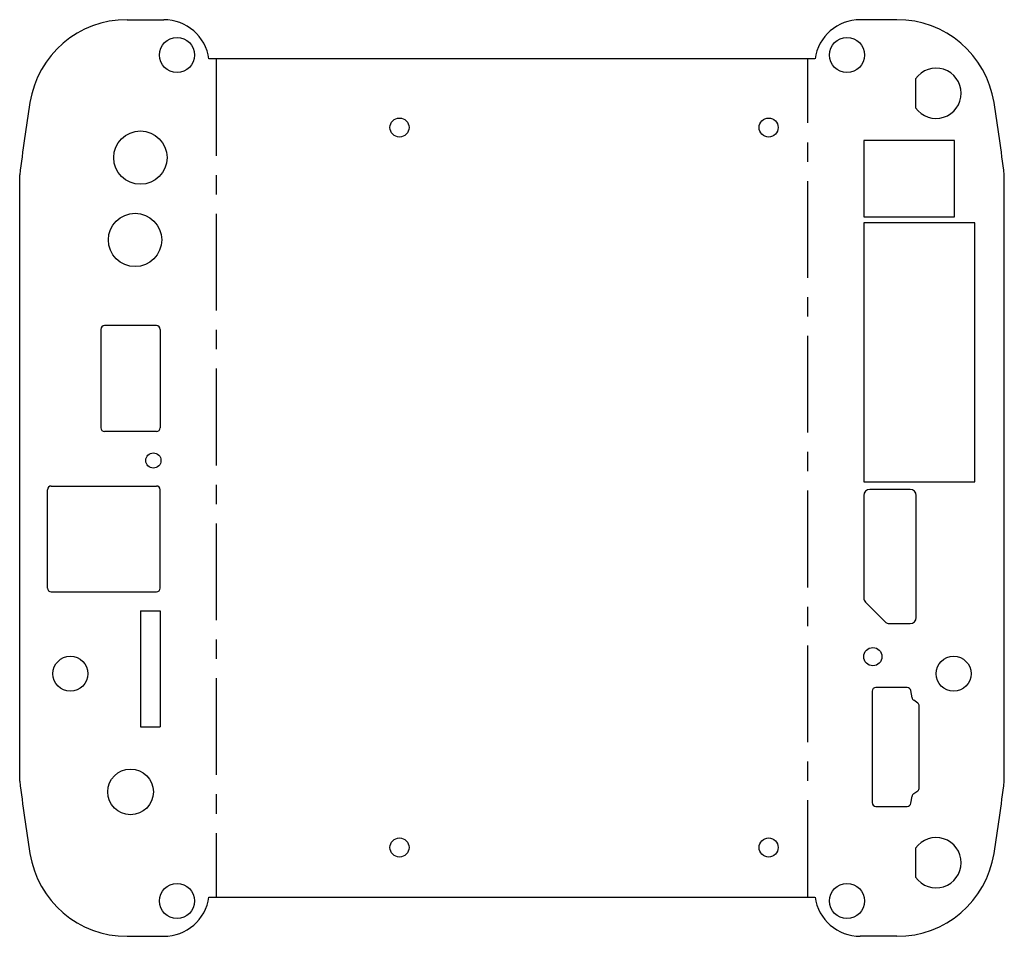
# Model space of a CAD drawing. Extents: x 141 to 270, y 102 to 223.
import ezdxf

# ---------------------------------------------------------------- set-up
doc = ezdxf.new("R2010")
doc.units = 0
doc.linetypes.add('CENTERX2', pattern=[20.32, 12.7, -2.54, 2.54, -2.54])
doc.layers.get('0').update_dxf_attribs({"linetype": 'CONTINUOUS'})

msp = doc.modelspace()

# ---------------------------------------------------------------- linework, layer by layer
at = {"color": 7, "linetype": 'CONTINUOUS'}
for p, q in [((154.66, 222.7), (159.48, 222.7)), ((255.76, 222.7), (250.94, 222.7)), ((244.99, 217.54), (165.42, 217.54)), ((258.19, 214.94), (258.19, 211.14)), ((251.39, 206.84), (251.39, 196.84)), ((263.29, 206.84), (251.39, 206.84)), ((263.29, 196.84), (263.29, 206.84)), ((140.57, 122.74), (140.57, 202.34)), ((269.85, 122.74), (269.85, 202.34)), ((251.39, 196.84), (263.29, 196.84)), ((251.39, 196.04), (251.39, 162.04)), ((265.99, 196.04), (251.39, 196.04)), ((265.99, 162.04), (265.99, 196.04)), ((158.52, 182.54), (151.72, 182.54)), ((151.22, 182.04), (151.22, 169.14)), ((159.02, 182.04), (159.02, 169.14)), ((158.52, 168.64), (151.72, 168.64)), ((251.39, 162.04), (265.99, 162.04)), ((144.22, 148.09), (144.22, 160.99)), ((144.72, 161.49), (158.52, 161.49)), ((159.02, 148.09), (159.02, 160.99)), ((257.49, 161.04), (252.19, 161.04)), ((251.39, 160.24), (251.39, 146.81)), ((258.29, 144.24), (258.29, 160.24)), ((144.72, 147.59), (158.52, 147.59)), ((251.63, 146.24), (254.2, 143.67)), ((156.42, 145.09), (159.02, 145.09)), ((156.42, 145.09), (156.42, 129.89)), ((159.02, 145.09), (159.02, 129.89)), ((254.76, 143.44), (257.49, 143.44)), ((252.49, 134.54), (252.49, 119.94)), ((257.09, 135.04), (252.99, 135.04)), ((257.75, 133.69), (257.59, 134.63)), ((258.48, 133), (257.96, 133.37)), ((258.69, 121.89), (258.69, 132.59)), ((156.42, 129.89), (159.02, 129.89)), ((257.59, 119.85), (257.75, 120.79)), ((257.96, 121.11), (258.48, 121.48)), ((252.99, 119.44), (257.09, 119.44)), ((258.19, 113.94), (258.19, 110.14)), ((165.42, 107.54), (244.99, 107.54)), ((154.66, 102.38), (159.48, 102.38)), ((255.76, 102.38), (250.94, 102.38))]:
    msp.add_line(p, q, dxfattribs=at)
at = {"color": 7, "linetype": 'CENTERX2'}
for p, q in [((166.37, 217.54), (166.37, 107.54)), ((244.05, 107.54), (244.05, 217.54))]:
    msp.add_line(p, q, dxfattribs=at)
at = {"color": 7, "linetype": 'CONTINUOUS'}
for centre, radius in [((161.23, 218.06), 2.3), ((249.19, 218.06), 2.3), ((190.44, 208.54), 1.25), ((238.91, 208.54), 1.25), ((156.42, 204.59), 3.5), ((155.72, 193.79), 3.5), ((158.12, 164.84), 1), ((252.59, 139.09), 1.2), ((147.23, 136.84), 2.3), ((263.19, 136.84), 2.3), ((155.12, 121.34), 3), ((190.44, 114.04), 1.25), ((238.91, 114.04), 1.25), ((161.23, 107.02), 2.3), ((249.19, 107.02), 2.3)]:
    msp.add_circle(centre, radius, dxfattribs=at)
for centre, radius, start, end in [((154.66, 209.8), 12.9, 90, 170.997), ((159.48, 216.7), 6, 8.0766, 90), ((250.94, 216.7), 6, 90, 171.9234), ((255.76, 209.8), 12.9, 9.003, 90), ((260.89, 213.04), 3.3, 215.0968, 144.9032), ((452.93, 162.54), 314.89, 170.997, 172.7386), ((-42.51, 162.54), 314.89, 7.2614, 9.003), ((151.72, 182.04), 0.5, 90, 180), ((158.52, 182.04), 0.5, 0, 90), ((151.72, 169.14), 0.5, 180, 270), ((158.52, 169.14), 0.5, 270, 0), ((144.72, 160.99), 0.5, 90, 180), ((158.52, 160.99), 0.5, 0, 90), ((252.19, 160.24), 0.8, 90, 180), ((257.49, 160.24), 0.8, 0, 90), ((144.72, 148.09), 0.5, 180, 270), ((158.52, 148.09), 0.5, 270, 0), ((252.19, 146.81), 0.8, 180, 225), ((254.76, 144.24), 0.8, 225, 270), ((257.49, 144.24), 0.8, 270, 0), ((252.99, 134.54), 0.5, 90, 180), ((257.09, 134.54), 0.5, 10, 90), ((258.24, 133.78), 0.5, 190, 235), ((258.19, 132.59), 0.5, 0, 55), ((452.93, 162.54), 314.89, 187.2614, 189.003), ((258.19, 121.89), 0.5, 305, 0), ((-42.51, 162.54), 314.89, 350.997, 352.7386), ((258.24, 120.7), 0.5, 125, 170), ((252.99, 119.94), 0.5, 180, 270), ((257.09, 119.94), 0.5, 270, 350), ((260.89, 112.04), 3.3, 215.0968, 144.9032), ((154.66, 115.28), 12.9, 189.003, 270), ((255.76, 115.28), 12.9, 270, 350.997), ((159.48, 108.38), 6, 270, 351.9234), ((250.94, 108.38), 6, 188.0766, 270)]:
    msp.add_arc(centre, radius, start, end, dxfattribs=at)

doc.saveas('drawing.dxf')
